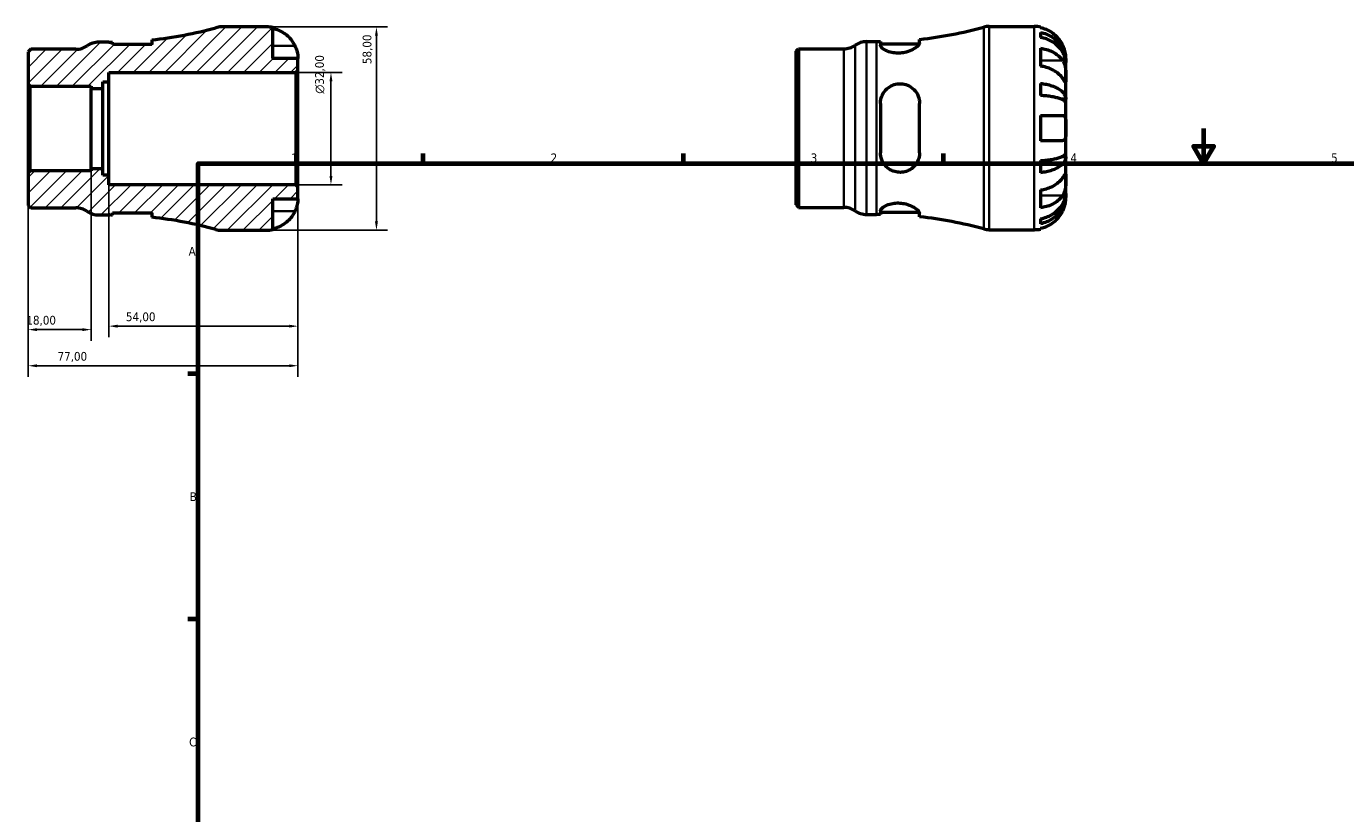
# Model space of a CAD drawing. Header units: millimetres. Extents: x -39 to 665, y 0 to 455.
# Tile 2 of 3: x -39 to 338, y 225 to 449. Entities that reach past the tile are written whole.
import ezdxf

# ---------------------------------------------------------------- set-up
doc = ezdxf.new("R2010")
doc.units = ezdxf.units.MM
for name, color, linetype, lineweight in [('Border (ISO)', 7, 'Continuous', 70), ('Dimension (ISO)', 7, 'Continuous', 25), ('Hatch (ISO)', 7, 'Continuous', 18), ('Visible (ISO)', 7, 'Continuous', 50), ('Visible Narrow (ISO)', 7, 'Continuous', 35)]:
    doc.layers.add(name, color=color, linetype=linetype, lineweight=lineweight)
doc.styles.add('Note Text (ISO)', font='tahoma.ttf')
doc.dimstyles.new('Default (ISO)', dxfattribs={"dimtxt": 2.5, "dimasz": 2.5, "dimexe": 3.175, "dimexo": 0, "dimgap": 0.762, "dimtad": 1, "dimrnd": 1e-08, "dimzin": 0, "dimtxsty": 'Note Text (ISO)', "dimcen": 0.09, "dimdle": 10, "dimclrd": 256, "dimclre": 256, "dimclrt": 232, "dimazin": 0, "dimtfac": 1.40208, "dimtmove": 0, "dimatfit": 3, "dimfxl": 1, "dimtolj": 1, "dimtzin": 0, "dimlwd": -1, "dimlwe": -1, "dimarcsym": 0})

# ---------------------------------------------------------------- blocks, each defined once
blk = doc.blocks.new('Borders Default Border')
at = {"layer": 'Border (ISO)'}
for p, q in [((74.25, 410), (74.25, 412.9)), ((148.5, 410), (148.5, 412.9)), ((222.75, 410), (222.75, 412.9)), ((10, 350), (7.1, 350)), ((10, 280), (7.1, 280))]:
    blk.add_line(p, q, dxfattribs=at)
at = {"layer": 'Border (ISO)', "flags": 128}
for points in [[(297, 420), (297, 410), (294.11, 415), (299.89, 415), (297, 410)], [(10, 10), (10, 410), (584, 410), (584, 10), (10, 10)]]:
    blk.add_lwpolyline(points, dxfattribs=at)
at = {"layer": 'Border (ISO)', "color": 232, "true_color": 0xca0064, "char_height": 2.5, "attachment_point": 7, "style": 'Note Text (ISO)'}
for s, insert in [('1', (36.56, 410.4)), ('2', (110.62, 410.4)), ('3', (184.85, 410.35)), ('4', (259, 410.4)), ('5', (333.39, 410.35)), ('A', (7.29, 383.75)), ('B', (7.59, 313.75)), ('C', (7.43, 243.71))]:
    blk.add_mtext(s, dxfattribs=dict(at, insert=insert))
blk = doc.blocks.new('*D7')
at = {"layer": 'Defpoints', "color": 0, "transparency": 16777216}
for p in [(-38.5, 407.36), (38.5, 403.42), (-38.5, 352.35)]:
    blk.add_point(p, dxfattribs=at)
at = {"layer": 'Dimension (ISO)', "transparency": 16777216}
for p, q in [((-38.5, 407.36), (-38.5, 349.17)), ((38.5, 403.42), (38.5, 349.17)), ((36, 352.35), (-36, 352.35))]:
    blk.add_line(p, q, dxfattribs=at)
for points in [[(-36, 352.76), (-36, 351.93), (-38.5, 352.35)], [(36, 352.76), (36, 351.93), (38.5, 352.35)]]:
    blk.add_solid(points, dxfattribs=at)
at = {"layer": 'Dimension (ISO)', "color": 232, "true_color": 0xca0064, "transparency": 16777216, "insert": (-30.12, 356.28), "char_height": 2.5, "attachment_point": 1, "style": 'Note Text (ISO)'}
blk.add_mtext('\\A1;77,00', dxfattribs=at)
blk = doc.blocks.new('*D8')
at = {"layer": 'Defpoints', "color": 0, "transparency": 16777216}
for p in [(29.5, 449), (60.9, 449), (29.5, 391)]:
    blk.add_point(p, dxfattribs=at)
at = {"layer": 'Dimension (ISO)', "transparency": 16777216}
for p, q in [((29.5, 449), (64.08, 449)), ((60.9, 393.5), (60.9, 446.5)), ((29.5, 391), (64.08, 391))]:
    blk.add_line(p, q, dxfattribs=at)
for points in [[(60.48, 446.5), (61.32, 446.5), (60.9, 449)], [(60.48, 393.5), (61.32, 393.5), (60.9, 391)]]:
    blk.add_solid(points, dxfattribs=at)
at = {"layer": 'Dimension (ISO)', "color": 232, "true_color": 0xca0064, "transparency": 16777216, "insert": (56.96, 438.4), "char_height": 2.5, "attachment_point": 1, "rotation": 90, "style": 'Note Text (ISO)'}
blk.add_mtext('\\A1;58,00', dxfattribs=at)
blk = doc.blocks.new('*D9')
at = {"layer": 'Defpoints', "color": 0, "transparency": 16777216}
for p in [(37.92, 436), (47.92, 436), (37.92, 404)]:
    blk.add_point(p, dxfattribs=at)
at = {"layer": 'Dimension (ISO)', "transparency": 16777216}
for p, q in [((37.92, 436), (51.09, 436)), ((47.92, 406.5), (47.92, 433.5)), ((37.92, 404), (51.09, 404))]:
    blk.add_line(p, q, dxfattribs=at)
for points in [[(47.5, 433.5), (48.34, 433.5), (47.92, 436)], [(47.5, 406.5), (48.34, 406.5), (47.92, 404)]]:
    blk.add_solid(points, dxfattribs=at)
at = {"layer": 'Dimension (ISO)', "color": 232, "true_color": 0xca0064, "transparency": 16777216, "insert": (43.4, 429.94), "char_height": 2.5, "attachment_point": 1, "rotation": 90, "style": 'Note Text (ISO)'}
blk.add_mtext('\\A1;\\fAIGDT|b0|i0;\\H2.5000;\\ln\\fTahoma|b0|i0;\\H2.5000;32,00', dxfattribs=at)
blk = doc.blocks.new('*D10')
at = {"layer": 'Defpoints', "color": 0, "transparency": 16777216}
for p in [(-15.5, 406.67), (38.5, 403.42), (-15.5, 363.64)]:
    blk.add_point(p, dxfattribs=at)
at = {"layer": 'Dimension (ISO)', "transparency": 16777216}
for p, q in [((-15.5, 406.67), (-15.5, 360.46)), ((38.5, 403.42), (38.5, 360.46)), ((36, 363.64), (-13, 363.64))]:
    blk.add_line(p, q, dxfattribs=at)
for points in [[(-13, 364.05), (-13, 363.22), (-15.5, 363.64)], [(36, 364.05), (36, 363.22), (38.5, 363.64)]]:
    blk.add_solid(points, dxfattribs=at)
at = {"layer": 'Dimension (ISO)', "color": 232, "true_color": 0xca0064, "transparency": 16777216, "insert": (-10.6, 367.57), "char_height": 2.5, "attachment_point": 1, "style": 'Note Text (ISO)'}
blk.add_mtext('\\A1;54,00', dxfattribs=at)
blk = doc.blocks.new('*D11')
at = {"layer": 'Defpoints', "color": 0, "transparency": 16777216}
for p in [(-38.5, 407.36), (-20.5, 408.54), (-38.5, 362.64)]:
    blk.add_point(p, dxfattribs=at)
at = {"layer": 'Dimension (ISO)', "transparency": 16777216}
for p, q in [((-38.5, 407.36), (-38.5, 359.47)), ((-20.5, 408.54), (-20.5, 359.47)), ((-23, 362.64), (-36, 362.64))]:
    blk.add_line(p, q, dxfattribs=at)
for points in [[(-36, 363.06), (-36, 362.23), (-38.5, 362.64)], [(-23, 363.06), (-23, 362.23), (-20.5, 362.64)]]:
    blk.add_solid(points, dxfattribs=at)
at = {"layer": 'Dimension (ISO)', "color": 232, "true_color": 0xca0064, "transparency": 16777216, "insert": (-39.02, 366.58), "char_height": 2.5, "attachment_point": 1, "style": 'Note Text (ISO)'}
blk.add_mtext('\\A1;18,00', dxfattribs=at)

msp = doc.modelspace()

# ---------------------------------------------------------------- hatches: boundary and pattern name
at = {"layer": 'Hatch (ISO)'}
h = msp.add_hatch(dxfattribs=at)
h.set_pattern_fill('ANSI31', color=256, scale=25.4, style=0)
h.set_pattern_definition([(45, (0, 0), (-2.245064, 2.245064), [])])
edge = h.paths.add_edge_path()
edge.add_ellipse((16.614, 396.8), major_axis=(-1.543, -5.591), ratio=1, start_angle=0, end_angle=15.4274)
edge.add_line((16.614, 391), (29.499, 391))
edge.add_ellipse((29.499, 400), major_axis=(0, -9), ratio=1, start_angle=0, end_angle=11.53696)
edge.add_line((31.299, 391.182), (31.299, 400))
edge.add_line((31.299, 400), (38.499, 400))
edge.add_line((38.499, 400), (38.499, 403.42))
edge.add_line((38.499, 403.42), (37.919, 404))
edge.add_line((37.919, 404), (-15.501, 404))
edge.add_line((-15.501, 404), (-15.501, 406.667))
edge.add_line((-15.501, 406.667), (-17.151, 406.667))
edge.add_line((-17.151, 406.667), (-17.151, 408.544))
edge.add_line((-17.151, 408.544), (-20.501, 408.544))
edge.add_line((-20.501, 408.544), (-20.501, 407.942))
edge.add_line((-20.501, 407.942), (-37.921, 407.942))
edge.add_line((-37.921, 407.942), (-38.501, 407.361))
edge.add_line((-38.501, 407.361), (-38.501, 398.104))
edge.add_line((-38.501, 398.104), (-37.778, 397.38))
edge.add_line((-37.778, 397.38), (-24.909, 397.38))
edge.add_ellipse((-24.909, 391.58), major_axis=(0, 5.8), ratio=1, start_angle=325.58849, end_angle=360, ccw=False)
edge.add_ellipse((-18.353, 401.15), major_axis=(-3.278, -4.785), ratio=1, start_angle=0, end_angle=34.41151)
edge.add_line((-18.353, 395.35), (-15.501, 395.35))
edge.add_ellipse((-15.501, 280.423), major_axis=(0, 114.927), ratio=1, start_angle=359.46759, end_angle=360, ccw=False)
edge.add_line((-14.433, 395.345), (-14.433, 395.99))
edge.add_line((-14.433, 395.99), (-3.233, 395.99))
edge.add_line((-3.233, 395.99), (-3.233, 394.693))
edge.add_ellipse((-15.501, 280.423), major_axis=(12.268, 114.27), ratio=1, start_angle=350.70033, end_angle=360, ccw=False)
edge = h.paths.add_edge_path()
edge.add_ellipse((16.614, 443.2), major_axis=(0, 5.8), ratio=1, start_angle=0, end_angle=15.4274)
edge.add_ellipse((-15.501, 559.577), major_axis=(30.573, -110.786), ratio=1, start_angle=350.70033, end_angle=360, ccw=False)
edge.add_line((-3.233, 445.307), (-3.233, 444.01))
edge.add_line((-3.233, 444.01), (-14.433, 444.01))
edge.add_line((-14.433, 444.01), (-14.433, 444.655))
edge.add_ellipse((-15.501, 559.577), major_axis=(1.068, -114.922), ratio=1, start_angle=359.46759, end_angle=360, ccw=False)
edge.add_line((-15.501, 444.65), (-18.353, 444.65))
edge.add_ellipse((-18.353, 438.85), major_axis=(0, 5.8), ratio=1, start_angle=0, end_angle=34.41151)
edge.add_ellipse((-24.909, 448.42), major_axis=(3.278, -4.785), ratio=1, start_angle=325.58849, end_angle=360, ccw=False)
edge.add_line((-24.909, 442.62), (-37.778, 442.62))
edge.add_line((-37.778, 442.62), (-38.501, 441.896))
edge.add_line((-38.501, 441.896), (-38.501, 432.639))
edge.add_line((-38.501, 432.639), (-37.921, 432.058))
edge.add_line((-37.921, 432.058), (-20.501, 432.058))
edge.add_line((-20.501, 432.058), (-20.501, 431.456))
edge.add_line((-20.501, 431.456), (-17.151, 431.456))
edge.add_line((-17.151, 431.456), (-17.151, 433.333))
edge.add_line((-17.151, 433.333), (-15.501, 433.333))
edge.add_line((-15.501, 433.333), (-15.501, 436))
edge.add_line((-15.501, 436), (37.919, 436))
edge.add_line((37.919, 436), (38.499, 436.58))
edge.add_line((38.499, 436.58), (38.499, 440))
edge.add_line((38.499, 440), (31.299, 440))
edge.add_line((31.299, 440), (31.299, 448.818))
edge.add_ellipse((29.499, 440), major_axis=(1.8, 8.818), ratio=1, start_angle=0, end_angle=11.53696)
edge.add_line((29.499, 449), (16.614, 449))

# ---------------------------------------------------------------- linework, layer by layer
at = {"layer": 'Visible (ISO)'}
for p, q in [((29.499, 449), (16.614, 449)), ((31.299, 440), (31.299, 448.818)), ((235.791, 449.155), (248.675, 449.155)), ((250.475, 448.973), (250.475, 448.747)), ((-15.501, 444.65), (-18.353, 444.65)), ((-14.433, 444.01), (-14.433, 444.655)), ((-3.233, 445.307), (-3.233, 444.01)), ((200.823, 444.805), (203.675, 444.805)), ((204.743, 444.81), (204.743, 443.783)), ((215.943, 444.463), (215.943, 445.462)), ((250.475, 447.44), (250.475, 446.007)), ((-37.778, 442.62), (-38.501, 441.896)), ((-38.501, 441.896), (-38.501, 432.639)), ((-24.909, 442.62), (-37.778, 442.62)), ((-3.233, 444.01), (-14.433, 444.01)), ((180.675, 442.051), (181.399, 442.775)), ((180.675, 398.258), (180.675, 442.051)), ((181.399, 442.775), (194.268, 442.775)), ((181.399, 442.775), (181.399, 397.535)), ((204.743, 444.165), (215.865, 444.165)), ((250.475, 442.918), (250.475, 437.827)), ((38.499, 440), (31.299, 440)), ((38.499, 436.58), (38.499, 440)), ((257.675, 438.868), (257.658, 438.868)), ((257.675, 438.868), (257.675, 440.155)), ((257.675, 438.378), (257.675, 438.868)), ((257.675, 434.297), (257.675, 438.378)), ((-17.151, 431.456), (-17.151, 433.333)), ((-17.151, 433.333), (-15.501, 433.333)), ((-15.501, 433.333), (-15.501, 436)), ((-15.501, 436), (37.919, 436)), ((-15.501, 406.667), (-15.501, 433.333)), ((37.919, 436), (38.499, 436.58)), ((37.919, 436), (37.919, 404)), ((38.499, 403.42), (38.499, 436.58)), ((257.675, 428.396), (257.675, 434.297)), ((-38.501, 432.639), (-37.921, 432.058)), ((-38.501, 432.639), (-38.501, 407.361)), ((-37.921, 432.058), (-20.501, 432.058)), ((-37.921, 407.942), (-37.921, 432.058)), ((-20.501, 432.058), (-20.501, 431.456)), ((-20.501, 431.456), (-17.151, 431.456)), ((-20.501, 408.544), (-20.501, 431.456)), ((-17.151, 408.544), (-17.151, 431.456)), ((250.475, 432.89), (250.475, 429.43)), ((204.743, 427.195), (204.743, 413.115)), ((215.943, 413.115), (215.943, 427.195)), ((257.675, 428.396), (256.35, 428.396)), ((257.675, 427.213), (257.675, 428.396)), ((257.675, 420.155), (257.675, 427.213)), ((250.475, 423.755), (250.475, 416.555)), ((257.675, 413.096), (257.675, 420.155)), ((250.475, 410.88), (250.475, 407.42)), ((257.675, 411.914), (256.35, 411.914)), ((257.675, 411.914), (257.675, 413.096)), ((257.675, 406.013), (257.675, 411.914)), ((-37.921, 407.942), (-38.501, 407.361)), ((-38.501, 407.361), (-38.501, 398.104)), ((-20.501, 407.942), (-37.921, 407.942)), ((-17.151, 408.544), (-20.501, 408.544)), ((-20.501, 408.544), (-20.501, 407.942)), ((-17.151, 406.667), (-17.151, 408.544)), ((-15.501, 406.667), (-17.151, 406.667)), ((-15.501, 404), (-15.501, 406.667)), ((37.919, 404), (-15.501, 404)), ((38.499, 403.42), (37.919, 404)), ((38.499, 400), (38.499, 403.42)), ((257.675, 401.932), (257.675, 406.013)), ((31.299, 391.182), (31.299, 400)), ((31.299, 400), (38.499, 400)), ((250.475, 402.483), (250.475, 397.391)), ((257.675, 401.442), (257.658, 401.442)), ((257.675, 401.442), (257.675, 401.932)), ((257.675, 400.155), (257.675, 401.442)), ((-38.501, 398.104), (-37.778, 397.38)), ((-37.778, 397.38), (-24.909, 397.38)), ((-14.433, 395.345), (-14.433, 395.99)), ((-14.433, 395.99), (-3.233, 395.99)), ((-3.233, 395.99), (-3.233, 394.693)), ((180.675, 398.258), (181.399, 397.535)), ((181.399, 397.535), (194.268, 397.535)), ((200.823, 395.505), (203.675, 395.505)), ((204.743, 396.526), (204.743, 395.5)), ((204.743, 396.145), (215.865, 396.145)), ((215.943, 394.848), (215.943, 395.847)), ((-18.353, 395.35), (-15.501, 395.35)), ((250.475, 394.303), (250.475, 392.87)), ((16.614, 391), (29.499, 391)), ((235.791, 391.155), (248.675, 391.155)), ((250.475, 391.562), (250.475, 391.337))]:
    msp.add_line(p, q, dxfattribs=at)
for centre, radius, start, end in [((-15.501, 559.577), 114.927, 276.12773, 285.4274), ((16.614, 443.2), 5.8, 90, 105.4274), ((29.499, 440), 9, 78.46304, 90), ((203.675, 559.732), 114.927, 276.12773, 285.4274), ((235.791, 443.355), 5.8, 90, 105.4274), ((248.675, 440.155), 9, 78.46304, 90), ((-18.353, 438.85), 5.8, 90, 124.41151), ((-15.501, 559.577), 114.927, 270, 270.53241), ((200.823, 439.005), 5.8, 90, 124.41151), ((203.675, 559.732), 114.927, 270, 270.53241), ((-24.909, 448.42), 5.8, 270, 304.41151), ((194.268, 448.575), 5.8, 270, 304.41151), ((-24.909, 391.58), 5.8, 55.58849, 90), ((-18.353, 401.15), 5.8, 235.58849, 270), ((194.268, 391.735), 5.8, 55.58849, 90), ((200.823, 401.305), 5.8, 235.58849, 270), ((203.675, 280.578), 114.927, 89.46759, 90), ((-15.501, 280.423), 114.927, 89.46759, 90), ((-15.501, 280.423), 114.927, 74.5726, 83.87227), ((203.675, 280.578), 114.927, 74.5726, 83.87227), ((16.614, 396.8), 5.8, 254.5726, 270), ((29.499, 400), 9, 270, 281.53696), ((235.791, 396.955), 5.8, 254.5726, 270), ((248.675, 400.155), 9, 270, 281.53696)]:
    msp.add_arc(centre, radius, start, end, dxfattribs=at)
for points, knots in [([(31.299, 448.592), (31.873, 448.474), (32.434, 448.297), (33.444, 447.877), (33.984, 447.593), (34.99, 446.917), (35.457, 446.525), (36.243, 445.735), (36.635, 445.262), (37.221, 444.38), (37.44, 443.988), (37.623, 443.6)], [0.17075309, 0.17075309, 0.17075309, 0.17075309, 0.33215152, 0.33215152, 0.49888818, 0.49888818, 0.66562485, 0.66562485, 0.83351137, 0.83351137, 0.95687373, 0.95687373, 0.95687373, 0.95687373]), ([(256.799, 443.755), (256.617, 444.143), (256.397, 444.535), (255.812, 445.417), (255.42, 445.889), (254.633, 446.68), (254.166, 447.072), (253.16, 447.748), (252.621, 448.032), (251.611, 448.452), (251.05, 448.629), (250.475, 448.747)], [4.42788405, 4.42788405, 4.42788405, 4.42788405, 4.5512464, 4.5512464, 4.71913293, 4.71913293, 4.88586959, 4.88586959, 5.05260626, 5.05260626, 5.21400469, 5.21400469, 5.21400469, 5.21400469]), ([(215.943, 444.463), (215.943, 444.396), (215.929, 444.324), (215.823, 444.038), (215.641, 443.797), (215.037, 443.23), (214.57, 442.898), (213.458, 442.304), (212.826, 442.04), (211.588, 441.699), (211.021, 441.595), (209.899, 441.507), (209.363, 441.516), (208.237, 441.639), (207.673, 441.769), (206.56, 442.14), (206.048, 442.396), (205.237, 442.938), (204.953, 443.224), (204.77, 443.588), (204.743, 443.689), (204.743, 443.783)], [-1.9750117, -1.9750117, -1.9750117, -1.9750117, -1.9024754, -1.9024754, -1.7027894, -1.7027894, -1.4574675, -1.4574675, -1.2273968, -1.2273968, -1.0516438, -1.0516438, -0.88859, -0.88859, -0.6980358, -0.6980358, -0.4671906, -0.4671906, -0.2235954, -0.2235954, -0.1239836, -0.1239836, -0.1239836, -0.1239836]), ([(250.475, 447.44), (251.052, 447.325), (251.616, 447.153), (252.628, 446.747), (253.168, 446.472), (254.174, 445.82), (254.642, 445.442), (255.428, 444.68), (255.818, 444.225), (256.492, 443.247), (256.775, 442.723), (257.201, 441.725), (257.383, 441.158), (257.62, 440), (257.675, 439.409), (257.675, 438.868)], [0.1707461, 0.1707461, 0.1707461, 0.1707461, 0.33284, 0.33284, 0.4994944, 0.4994944, 0.6661487, 0.6661487, 0.8332087, 0.8332087, 1.0002688, 1.0002688, 1.1679728, 1.1679728, 1.3356767, 1.3356767, 1.3356767, 1.3356767]), ([(257.675, 438.378), (257.675, 438.86), (257.62, 439.386), (257.383, 440.416), (257.201, 440.921), (256.775, 441.809), (256.492, 442.275), (255.818, 443.146), (255.428, 443.55), (254.642, 444.229), (254.174, 444.565), (253.168, 445.146), (252.628, 445.39), (251.616, 445.752), (251.052, 445.905), (250.475, 446.007)], [4.0142509, 4.0142509, 4.0142509, 4.0142509, 4.1819549, 4.1819549, 4.3496588, 4.3496588, 4.5167189, 4.5167189, 4.6837789, 4.6837789, 4.8504333, 4.8504333, 5.0170876, 5.0170876, 5.1791816, 5.1791816, 5.1791816, 5.1791816]), ([(37.623, 443.6), (37.69, 443.457), (37.754, 443.313), (37.904, 442.953), (37.985, 442.739), (38.134, 442.298), (38.199, 442.074), (38.333, 441.548), (38.388, 441.262), (38.469, 440.699), (38.486, 440.45), (38.501, 440.094), (38.499, 440), (38.499, 440)], [-0.57647647, -0.57647647, -0.57647647, -0.57647647, -0.52968676, -0.52968676, -0.46054026, -0.46054026, -0.38562403, -0.38562403, -0.27730827, -0.27730827, -0.14258086, -0.14258086, 0, 0, 0, 0]), ([(250.475, 442.918), (251.05, 442.835), (251.611, 442.709), (252.621, 442.412), (253.16, 442.211), (254.166, 441.734), (254.633, 441.457), (255.42, 440.898), (255.812, 440.564), (256.397, 439.94), (256.617, 439.662), (256.799, 439.388)], [0.17075309, 0.17075309, 0.17075309, 0.17075309, 0.33215152, 0.33215152, 0.49888818, 0.49888818, 0.66562485, 0.66562485, 0.83351137, 0.83351137, 0.95687373, 0.95687373, 0.95687373, 0.95687373]), ([(257.675, 440.155), (257.675, 440.155), (257.676, 440.188), (257.674, 440.323), (257.671, 440.43), (257.649, 440.788), (257.62, 441.081), (257.513, 441.676), (257.453, 441.943), (257.315, 442.435), (257.246, 442.651), (257.086, 443.094), (256.995, 443.32), (256.865, 443.614), (256.832, 443.685), (256.799, 443.755)], [-2.49913258, -2.49913258, -2.49913258, -2.49913258, -2.41505436, -2.41505436, -2.32384732, -2.32384732, -2.1841143, -2.1841143, -2.08674766, -2.08674766, -2.01440674, -2.01440674, -1.93994266, -1.93994266, -1.91637503, -1.91637503, -1.91637503, -1.91637503]), ([(256.799, 434.297), (256.617, 434.571), (256.397, 434.849), (255.812, 435.472), (255.42, 435.806), (254.633, 436.366), (254.166, 436.642), (253.16, 437.12), (252.621, 437.321), (251.611, 437.618), (251.05, 437.744), (250.475, 437.827)], [4.42788405, 4.42788405, 4.42788405, 4.42788405, 4.5512464, 4.5512464, 4.71913293, 4.71913293, 4.88586959, 4.88586959, 5.05260626, 5.05260626, 5.21400469, 5.21400469, 5.21400469, 5.21400469]), ([(256.799, 439.388), (256.858, 439.3), (256.915, 439.206), (257.065, 438.928), (257.152, 438.733), (257.309, 438.306), (257.376, 438.075), (257.51, 437.495), (257.564, 437.142), (257.645, 436.335), (257.662, 435.89), (257.677, 435.033), (257.675, 434.634), (257.675, 434.297)], [-0.58004807, -0.58004807, -0.58004807, -0.58004807, -0.5384523, -0.5384523, -0.46383793, -0.46383793, -0.3862639, -0.3862639, -0.27840269, -0.27840269, -0.14277912, -0.14277912, 0, 0, 0, 0]), ([(257.675, 434.297), (257.675, 434.114), (257.676, 433.951), (257.674, 433.662), (257.672, 433.54), (257.657, 433.318), (257.639, 433.249), (257.563, 433.237), (257.507, 433.287), (257.37, 433.459), (257.302, 433.554), (257.145, 433.781), (257.057, 433.912), (256.908, 434.134), (256.855, 434.214), (256.799, 434.297)], [0, 0, 0, 0, 0.07774953, 0.07774953, 0.16081914, 0.16081914, 0.27783798, 0.27783798, 0.3882896, 0.3882896, 0.46542959, 0.46542959, 0.54035429, 0.54035429, 0.57953204, 0.57953204, 0.57953204, 0.57953204]), ([(204.743, 427.195), (204.743, 427.402), (204.755, 427.608), (204.849, 428.459), (205.032, 429.083), (205.627, 430.297), (206.06, 430.873), (207.085, 431.797), (207.66, 432.158), (208.809, 432.609), (209.35, 432.734), (210.458, 432.821), (211.008, 432.782), (212.2, 432.521), (212.814, 432.262), (214.032, 431.483), (214.598, 430.919), (215.43, 429.649), (215.713, 428.954), (215.912, 427.879), (215.943, 427.538), (215.943, 427.195)], [-1.9577521, -1.9577521, -1.9577521, -1.9577521, -1.8928638, -1.8928638, -1.687808, -1.687808, -1.4608056, -1.4608056, -1.252138, -1.252138, -1.0845042, -1.0845042, -0.9176207, -0.9176207, -0.7101046, -0.7101046, -0.4547308, -0.4547308, -0.2153664, -0.2153664, -0.1074995, -0.1074995, -0.1074995, -0.1074995]), ([(250.475, 432.89), (251.052, 432.83), (251.616, 432.739), (252.628, 432.526), (253.168, 432.383), (254.174, 432.041), (254.642, 431.842), (255.428, 431.443), (255.818, 431.204), (256.492, 430.692), (256.775, 430.417), (257.201, 429.894), (257.383, 429.597), (257.62, 428.99), (257.675, 428.68), (257.675, 428.396)], [0.1707461, 0.1707461, 0.1707461, 0.1707461, 0.33284, 0.33284, 0.4994944, 0.4994944, 0.6661487, 0.6661487, 0.8332087, 0.8332087, 1.0002688, 1.0002688, 1.1679728, 1.1679728, 1.3356767, 1.3356767, 1.3356767, 1.3356767]), ([(257.675, 427.213), (257.675, 427.353), (257.62, 427.506), (257.383, 427.806), (257.201, 427.952), (256.775, 428.21), (256.492, 428.346), (255.818, 428.599), (255.428, 428.716), (254.642, 428.914), (254.174, 429.011), (253.168, 429.18), (252.628, 429.251), (251.616, 429.356), (251.052, 429.401), (250.475, 429.43)], [4.0142509, 4.0142509, 4.0142509, 4.0142509, 4.1819549, 4.1819549, 4.3496588, 4.3496588, 4.5167189, 4.5167189, 4.6837789, 4.6837789, 4.8504333, 4.8504333, 5.0170876, 5.0170876, 5.1791816, 5.1791816, 5.1791816, 5.1791816]), ([(250.475, 423.755), (251.05, 423.755), (251.611, 423.755), (252.621, 423.755), (253.16, 423.755), (254.166, 423.755), (254.633, 423.755), (255.42, 423.755), (255.812, 423.755), (256.397, 423.755), (256.617, 423.755), (256.799, 423.755)], [0.17075309, 0.17075309, 0.17075309, 0.17075309, 0.33215152, 0.33215152, 0.49888818, 0.49888818, 0.66562485, 0.66562485, 0.83351137, 0.83351137, 0.95687373, 0.95687373, 0.95687373, 0.95687373]), ([(256.799, 423.755), (256.867, 423.755), (256.931, 423.746), (257.081, 423.703), (257.161, 423.657), (257.31, 423.52), (257.376, 423.425), (257.51, 423.134), (257.564, 422.916), (257.646, 422.334), (257.662, 421.955), (257.677, 421.101), (257.675, 420.63), (257.675, 420.155)], [-0.57647647, -0.57647647, -0.57647647, -0.57647647, -0.52968676, -0.52968676, -0.46054026, -0.46054026, -0.38562403, -0.38562403, -0.27730827, -0.27730827, -0.14258086, -0.14258086, 0, 0, 0, 0]), ([(257.675, 420.155), (257.675, 419.875), (257.676, 419.595), (257.674, 419.027), (257.671, 418.742), (257.649, 418.064), (257.62, 417.701), (257.513, 417.199), (257.453, 417.029), (257.315, 416.797), (257.246, 416.721), (257.086, 416.608), (256.995, 416.574), (256.865, 416.557), (256.832, 416.555), (256.799, 416.555)], [-2.49913258, -2.49913258, -2.49913258, -2.49913258, -2.41505436, -2.41505436, -2.32384732, -2.32384732, -2.1841143, -2.1841143, -2.08674766, -2.08674766, -2.01440674, -2.01440674, -1.93994266, -1.93994266, -1.91637503, -1.91637503, -1.91637503, -1.91637503]), ([(256.799, 416.555), (256.617, 416.555), (256.397, 416.555), (255.812, 416.555), (255.42, 416.555), (254.633, 416.555), (254.166, 416.555), (253.16, 416.555), (252.621, 416.555), (251.611, 416.555), (251.05, 416.555), (250.475, 416.555)], [4.42788405, 4.42788405, 4.42788405, 4.42788405, 4.5512464, 4.5512464, 4.71913293, 4.71913293, 4.88586959, 4.88586959, 5.05260626, 5.05260626, 5.21400469, 5.21400469, 5.21400469, 5.21400469]), ([(215.943, 413.115), (215.943, 412.884), (215.929, 412.654), (215.823, 411.799), (215.641, 411.199), (215.037, 409.968), (214.57, 409.364), (213.458, 408.408), (212.826, 408.041), (211.588, 407.626), (211.021, 407.526), (209.899, 407.506), (209.363, 407.575), (208.237, 407.888), (207.673, 408.155), (206.56, 408.92), (206.048, 409.451), (205.237, 410.693), (204.953, 411.413), (204.77, 412.483), (204.743, 412.798), (204.743, 413.115)], [-1.9750117, -1.9750117, -1.9750117, -1.9750117, -1.9024754, -1.9024754, -1.7027894, -1.7027894, -1.4574675, -1.4574675, -1.2273968, -1.2273968, -1.0516438, -1.0516438, -0.88859, -0.88859, -0.6980358, -0.6980358, -0.4671906, -0.4671906, -0.2235954, -0.2235954, -0.1239836, -0.1239836, -0.1239836, -0.1239836]), ([(250.475, 410.88), (251.052, 410.909), (251.616, 410.954), (252.628, 411.059), (253.168, 411.13), (254.174, 411.299), (254.642, 411.396), (255.428, 411.593), (255.818, 411.711), (256.492, 411.964), (256.775, 412.099), (257.201, 412.358), (257.383, 412.504), (257.62, 412.804), (257.675, 412.956), (257.675, 413.096)], [0.1707461, 0.1707461, 0.1707461, 0.1707461, 0.33284, 0.33284, 0.4994944, 0.4994944, 0.6661487, 0.6661487, 0.8332087, 0.8332087, 1.0002688, 1.0002688, 1.1679728, 1.1679728, 1.3356767, 1.3356767, 1.3356767, 1.3356767]), ([(257.675, 411.914), (257.675, 411.63), (257.62, 411.32), (257.383, 410.713), (257.201, 410.416), (256.775, 409.893), (256.492, 409.618), (255.818, 409.105), (255.428, 408.867), (254.642, 408.468), (254.174, 408.269), (253.168, 407.927), (252.628, 407.784), (251.616, 407.57), (251.052, 407.48), (250.475, 407.42)], [4.0142509, 4.0142509, 4.0142509, 4.0142509, 4.1819549, 4.1819549, 4.3496588, 4.3496588, 4.5167189, 4.5167189, 4.6837789, 4.6837789, 4.8504333, 4.8504333, 5.0170876, 5.0170876, 5.1791816, 5.1791816, 5.1791816, 5.1791816]), ([(256.799, 406.013), (256.858, 406.101), (256.915, 406.186), (257.065, 406.411), (257.152, 406.54), (257.309, 406.765), (257.376, 406.859), (257.51, 407.025), (257.564, 407.072), (257.645, 407.06), (257.662, 406.968), (257.677, 406.616), (257.675, 406.349), (257.675, 406.013)], [-0.58004807, -0.58004807, -0.58004807, -0.58004807, -0.5384523, -0.5384523, -0.46383793, -0.46383793, -0.3862639, -0.3862639, -0.27840269, -0.27840269, -0.14277912, -0.14277912, 0, 0, 0, 0]), ([(250.475, 402.483), (251.05, 402.566), (251.611, 402.692), (252.621, 402.989), (253.16, 403.19), (254.166, 403.667), (254.633, 403.944), (255.42, 404.503), (255.812, 404.837), (256.397, 405.461), (256.617, 405.739), (256.799, 406.013)], [0.17075309, 0.17075309, 0.17075309, 0.17075309, 0.33215152, 0.33215152, 0.49888818, 0.49888818, 0.66562485, 0.66562485, 0.83351137, 0.83351137, 0.95687373, 0.95687373, 0.95687373, 0.95687373]), ([(257.675, 406.013), (257.675, 405.83), (257.676, 405.627), (257.674, 405.176), (257.672, 404.926), (257.657, 404.298), (257.639, 403.913), (257.563, 403.159), (257.507, 402.798), (257.37, 402.213), (257.302, 401.983), (257.145, 401.558), (257.057, 401.364), (256.908, 401.093), (256.855, 401.005), (256.799, 400.922)], [0, 0, 0, 0, 0.07774953, 0.07774953, 0.16081914, 0.16081914, 0.27783798, 0.27783798, 0.3882896, 0.3882896, 0.46542959, 0.46542959, 0.54035429, 0.54035429, 0.57953204, 0.57953204, 0.57953204, 0.57953204]), ([(38.499, 400), (38.499, 400), (38.499, 399.967), (38.497, 399.832), (38.495, 399.725), (38.472, 399.367), (38.444, 399.074), (38.337, 398.479), (38.277, 398.212), (38.138, 397.72), (38.07, 397.504), (37.91, 397.061), (37.819, 396.835), (37.688, 396.54), (37.656, 396.47), (37.623, 396.4)], [-2.49913258, -2.49913258, -2.49913258, -2.49913258, -2.41505436, -2.41505436, -2.32384732, -2.32384732, -2.1841143, -2.1841143, -2.08674766, -2.08674766, -2.01440674, -2.01440674, -1.93994266, -1.93994266, -1.91637503, -1.91637503, -1.91637503, -1.91637503]), ([(250.475, 394.303), (251.052, 394.405), (251.616, 394.558), (252.628, 394.92), (253.168, 395.164), (254.174, 395.744), (254.642, 396.081), (255.428, 396.759), (255.818, 397.164), (256.492, 398.034), (256.775, 398.501), (257.201, 399.389), (257.383, 399.894), (257.62, 400.924), (257.675, 401.45), (257.675, 401.932)], [0.1707461, 0.1707461, 0.1707461, 0.1707461, 0.33284, 0.33284, 0.4994944, 0.4994944, 0.6661487, 0.6661487, 0.8332087, 0.8332087, 1.0002688, 1.0002688, 1.1679728, 1.1679728, 1.3356767, 1.3356767, 1.3356767, 1.3356767]), ([(257.675, 401.442), (257.675, 400.901), (257.62, 400.31), (257.383, 399.152), (257.201, 398.585), (256.775, 397.587), (256.492, 397.063), (255.818, 396.085), (255.428, 395.63), (254.642, 394.868), (254.174, 394.49), (253.168, 393.837), (252.628, 393.563), (251.616, 393.157), (251.052, 392.985), (250.475, 392.87)], [4.0142509, 4.0142509, 4.0142509, 4.0142509, 4.1819549, 4.1819549, 4.3496588, 4.3496588, 4.5167189, 4.5167189, 4.6837789, 4.6837789, 4.8504333, 4.8504333, 5.0170876, 5.0170876, 5.1791816, 5.1791816, 5.1791816, 5.1791816]), ([(256.799, 400.922), (256.617, 400.647), (256.397, 400.37), (255.812, 399.746), (255.42, 399.412), (254.633, 398.853), (254.166, 398.576), (253.16, 398.098), (252.621, 397.898), (251.611, 397.601), (251.05, 397.475), (250.475, 397.391)], [4.42788405, 4.42788405, 4.42788405, 4.42788405, 4.5512464, 4.5512464, 4.71913293, 4.71913293, 4.88586959, 4.88586959, 5.05260626, 5.05260626, 5.21400469, 5.21400469, 5.21400469, 5.21400469]), ([(256.799, 396.555), (256.867, 396.698), (256.931, 396.842), (257.081, 397.202), (257.161, 397.416), (257.31, 397.857), (257.376, 398.081), (257.51, 398.607), (257.564, 398.893), (257.646, 399.456), (257.662, 399.705), (257.677, 400.061), (257.675, 400.155), (257.675, 400.155)], [-0.57647647, -0.57647647, -0.57647647, -0.57647647, -0.52968676, -0.52968676, -0.46054026, -0.46054026, -0.38562403, -0.38562403, -0.27730827, -0.27730827, -0.14258086, -0.14258086, 0, 0, 0, 0]), ([(-3.233, 395.692), (-3.233, 395.759), (-3.248, 395.831), (-3.286, 395.934), (-3.298, 395.962), (-3.311, 395.99)], [-1.975011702, -1.975011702, -1.975011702, -1.975011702, -1.90247541, -1.90247541, -1.876727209, -1.876727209, -1.876727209, -1.876727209]), ([(37.623, 396.4), (37.44, 396.012), (37.221, 395.62), (36.635, 394.738), (36.243, 394.265), (35.457, 393.475), (34.99, 393.083), (33.984, 392.407), (33.444, 392.123), (32.434, 391.703), (31.873, 391.526), (31.299, 391.408)], [4.42788405, 4.42788405, 4.42788405, 4.42788405, 4.5512464, 4.5512464, 4.71913293, 4.71913293, 4.88586959, 4.88586959, 5.05260626, 5.05260626, 5.21400469, 5.21400469, 5.21400469, 5.21400469]), ([(204.743, 396.526), (204.743, 396.588), (204.755, 396.652), (204.849, 396.929), (205.032, 397.162), (205.627, 397.66), (206.06, 397.925), (207.085, 398.366), (207.66, 398.546), (208.809, 398.75), (209.35, 398.795), (210.458, 398.776), (211.008, 398.713), (212.2, 398.468), (212.814, 398.264), (214.032, 397.733), (214.598, 397.392), (215.43, 396.746), (215.713, 396.44), (215.912, 396.057), (215.943, 395.947), (215.943, 395.847)], [-1.9577521, -1.9577521, -1.9577521, -1.9577521, -1.8928638, -1.8928638, -1.687808, -1.687808, -1.4608056, -1.4608056, -1.252138, -1.252138, -1.0845042, -1.0845042, -0.9176207, -0.9176207, -0.7101046, -0.7101046, -0.4547308, -0.4547308, -0.2153664, -0.2153664, -0.1074995, -0.1074995, -0.1074995, -0.1074995]), ([(250.475, 391.562), (251.05, 391.681), (251.611, 391.858), (252.621, 392.278), (253.16, 392.562), (254.166, 393.238), (254.633, 393.63), (255.42, 394.42), (255.812, 394.893), (256.397, 395.775), (256.617, 396.167), (256.799, 396.555)], [0.17075309, 0.17075309, 0.17075309, 0.17075309, 0.33215152, 0.33215152, 0.49888818, 0.49888818, 0.66562485, 0.66562485, 0.83351137, 0.83351137, 0.95687373, 0.95687373, 0.95687373, 0.95687373])]:
    msp.add_open_spline(points, degree=3, knots=knots, dxfattribs=at)
msp.add_open_spline([(-3.311, 444.01), (-3.26, 444.117), (-3.233, 444.217), (-3.233, 444.308)], degree=3, dxfattribs=at)
at = {"layer": 'Visible Narrow (ISO)'}
for p, q in [((234.248, 391.718), (234.248, 448.591)), ((235.791, 448.798), (235.791, 391.512)), ((248.675, 391.512), (248.675, 448.798)), ((200.823, 444.501), (200.823, 395.808)), ((203.675, 395.808), (203.675, 444.501)), ((37.307, 443.6), (31.615, 443.6)), ((194.268, 397.813), (194.268, 442.496)), ((197.546, 396.811), (197.546, 443.499)), ((256.483, 439.388), (250.792, 439.388)), ((256.483, 400.922), (250.792, 400.922)), ((37.307, 396.4), (31.615, 396.4))]:
    msp.add_line(p, q, dxfattribs=at)

# ---------------------------------------------------------------- block references
msp.add_blockref('Borders Default Border', (0, 0))

# ---------------------------------------------------------------- dimensions: what is measured, and where the dimension line sits
at = {"layer": 'Dimension (ISO)'}
for base, p1, p2, angle, picture, middle in [((60.9, 449), (29.499, 391), (29.499, 449), 270, '*D8', (60.9, 442.5)), ((-38.501, 362.642), (-20.501, 408.544), (-38.501, 407.361), 180, '*D11', (-35.001, 362.642)), ((-38.501, 352.346), (38.499, 403.42), (-38.501, 407.361), 180, '*D7', (-26.001, 352.346)), ((-15.501, 363.635), (38.499, 403.42), (-15.501, 406.667), 180, '*D10', (-6.501, 363.635))]:
    dim = msp.add_linear_dim(base=base, p1=p1, p2=p2, angle=angle, dimstyle='Default (ISO)', override={"dimdec": 2, "dimtp": 0, "dimtm": 0, "dimtdec": 2, "dimtofl": 0, "dimatfit": 1}, dxfattribs=at)
    dim.commit()
    dim.dimension.update_dxf_attribs({"geometry": picture, "text_midpoint": middle, "dimtype": 160})
dim = msp.add_linear_dim(base=(47.919, 436), p1=(37.919, 404), p2=(37.919, 436), angle=90, text='\\fAIGDT|b0|i0;\\H2.5000;\\ln\\fTahoma|b0|i0;\\H2.5000;<>', dimstyle='Default (ISO)', override={"dimdec": 2, "dimtp": 0, "dimtm": 0, "dimtdec": 2, "dimtofl": 0, "dimatfit": 1}, dxfattribs=at)
dim.commit()
dim.dimension.update_dxf_attribs({"geometry": '*D9', "text_midpoint": (47.919, 435.5), "dimtype": 160})

doc.saveas('drawing.dxf')
